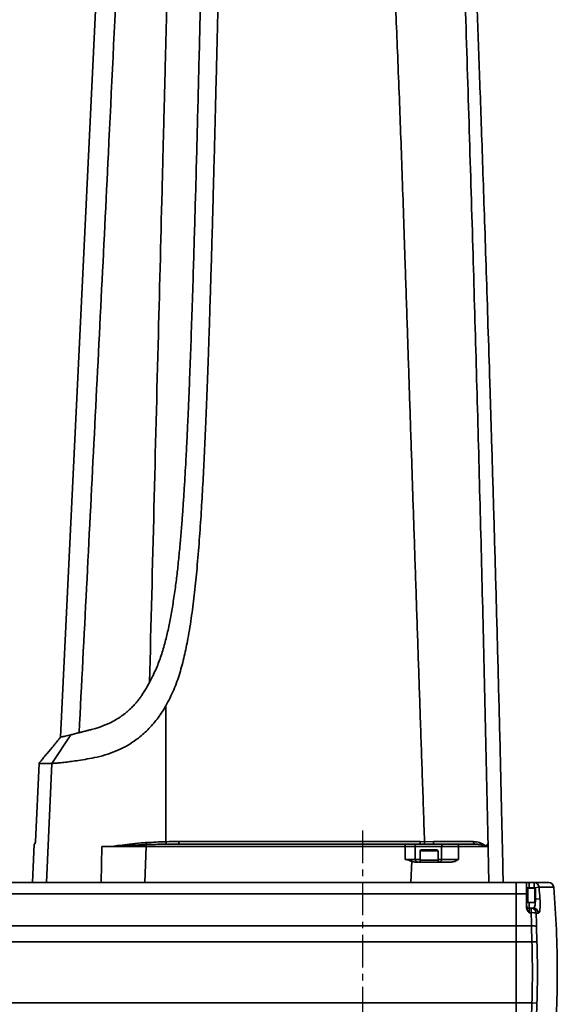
# Model space of a CAD drawing. Header units: millimetres. Extents: x 13873 to 18697, y 1443 to 6366.
# Tile 24 of 27: x 16379 to 16589, y 4929 to 5313. Entities that reach past the tile are written whole.
import ezdxf

# ---------------------------------------------------------------- set-up
doc = ezdxf.new("R2010")
doc.units = ezdxf.units.MM
doc.header["$PDSIZE"] = -1
doc.linetypes.add('CENTERX2', pattern=[20.32, 12.7, -2.54, 2.54, -2.54])
doc.styles.add('标准汉字', font='gbenor.shx', dxfattribs={"bigfont": 'gbcbig.shx'})
doc.dimstyles.new('ISO-25', dxfattribs={"dimscale": 5, "dimtxt": 3.5, "dimasz": 4.5, "dimexe": 3.5, "dimexo": 0.625, "dimtad": 1, "dimdec": 1, "dimdsep": 46, "dimtxsty": '标准汉字', "dimcen": 2.5, "dimclrd": 1, "dimclre": 1, "dimadec": 0, "dimazin": 0, "dimtfac": 1, "dimtdec": 1, "dimtmove": 1, "dimatfit": 3, "dimfxl": 1, "dimarcsym": 0})

# ---------------------------------------------------------------- blocks, each defined once
blk = doc.blocks.new('*D18')
at = {"color": 1, "lineweight": -2, "transparency": 16777216}
for p, q in [((16445.45, 5558.77), (15421.75, 5558.77)), ((15439.25, 4509.89), (15439.25, 5536.27)), ((15539.54, 4487.39), (15421.75, 4487.39))]:
    blk.add_line(p, q, dxfattribs=at)
at = {"color": 1, "transparency": 16777216}
for points in [[(15435.5, 5536.27), (15443, 5536.27), (15439.25, 5558.77)], [(15435.5, 4509.89), (15443, 4509.89), (15439.25, 4487.39)]]:
    blk.add_solid(points, dxfattribs=at)
at = {"layer": 'Defpoints', "color": 0, "transparency": 16777216}
for p in [(15439.25, 5558.77), (16448.58, 5558.77), (15542.66, 4487.39)]:
    blk.add_point(p, dxfattribs=at)
at = {"color": 0, "transparency": 16777216, "insert": (15427.38, 5023.08), "char_height": 17.5, "attachment_point": 5, "rotation": 90, "style": '标准汉字'}
blk.add_mtext('1071', dxfattribs=at)

msp = doc.modelspace()

# ---------------------------------------------------------------- linework, layer by layer
at = {"linetype": 'Continuous', "lineweight": 35}
for p, q in [((16416.83, 5486.28), (16395.03, 5033.09)), ((16436.07, 4992.31), (16436.07, 5045.24)), ((16398.96, 5033.94), (16391.65, 5022.78)), ((16395.03, 5033.09), (16394.56, 5032.55)), ((16391.67, 5028.98), (16389.76, 5026.71)), ((16389.76, 5026.71), (16391.67, 5028.98)), ((16386.62, 5022.84), (16385.19, 4992.34)), ((16386.62, 5022.84), (16385.19, 4992.34)), ((16386.67, 5022.78), (16385.24, 4992.34)), ((16389.57, 4976.39), (16391.65, 5022.78)), ((16384.96, 4991.38), (16385.01, 4991.52)), ((16441.13, 4992.39), (16535.23, 4992.39)), ((16535.23, 4992.39), (16536.9, 4992.32)), ((16536.9, 4992.32), (16540.37, 4992.38)), ((16384.72, 4991.38), (16384, 4976.39)), ((16410.84, 4976.37), (16411.05, 4990.39)), ((16427.84, 4976.39), (16428.35, 4990.39)), ((16428.35, 4990.39), (16428.35, 4991.16)), ((16529.36, 4990.39), (16428.35, 4990.39)), ((16441.23, 4991.39), (16529.36, 4991.39)), ((16533.28, 4985.39), (16533.28, 4990.39)), ((16535.51, 4989.09), (16535.16, 4988.74)), ((16535.16, 4988.74), (16535.16, 4985.09)), ((16542.16, 4988.74), (16535.16, 4988.74)), ((16536.94, 4991.35), (16535.33, 4991.39)), ((16535.51, 4989.09), (16541.81, 4989.09)), ((16542.16, 4988.74), (16541.81, 4989.09)), ((16542.16, 4985.09), (16542.16, 4988.74)), ((16543.56, 4990.39), (16543.56, 4985.39)), ((16550.18, 4990.38), (16550.15, 4985.39)), ((16561.3, 4990.43), (16561.31, 4990.46)), ((16561.66, 4991.39), (16561.32, 4991.39)), ((16561.32, 4991.39), (16561.33, 4990.41)), ((16561.33, 4990.41), (16561.33, 4990.41)), ((16531.89, 4984.66), (16531.59, 4976.39)), ((16533.16, 4984.39), (16533.28, 4984.39)), ((16535.16, 4985.09), (16535.16, 4984.39)), ((16542.16, 4985.09), (16535.16, 4985.09)), ((16542.16, 4984.39), (16542.16, 4985.09)), ((16368.55, 4976.39), (16572.66, 4976.39)), ((16531.59, 4976.39), (16427.84, 4976.39)), ((16572.66, 4976.39), (16572.66, 4972.01)), ((16576.66, 4976.39), (16572.66, 4976.39)), ((16576.66, 4972.01), (16576.66, 4976.39)), ((16577.66, 4976.39), (16577.66, 4974.39)), ((16577.66, 4976.39), (16579.59, 4976.39)), ((16579.59, 4974.39), (16579.59, 4976.39)), ((16579.59, 4976.39), (16585.29, 4976.39)), ((16576.66, 4974.39), (16577.66, 4974.39)), ((16577.16, 4974.14), (16576.66, 4974.14)), ((16579.86, 4974.14), (16577.16, 4974.14)), ((16577.16, 4968.64), (16577.16, 4974.14)), ((16577.16, 4974.14), (16577.16, 4968.85)), ((16579.59, 4974.39), (16577.66, 4974.39)), ((16577.66, 4974.39), (16577.66, 4974.14)), ((16579.59, 4974.39), (16581.56, 4974.55)), ((16579.61, 4974.14), (16579.59, 4974.39)), ((16580.16, 4973.84), (16579.86, 4974.14)), ((16579.86, 4968.64), (16579.86, 4974.14)), ((16580.16, 4973.84), (16580.16, 4968.94)), ((16587.29, 4974.55), (16581.56, 4974.55)), ((16572.66, 4972.01), (16032.66, 4972.01)), ((16572.66, 4972.01), (16572.66, 4959.48)), ((16576.66, 4972.01), (16572.66, 4972.01)), ((16576.66, 4966.85), (16576.66, 4972.01)), ((16576.66, 4968.64), (16577.16, 4968.64)), ((16577.16, 4968.85), (16577.16, 4968.64)), ((16577.16, 4968.64), (16579.86, 4968.64)), ((16577.66, 4968.64), (16577.66, 4966.39)), ((16579.86, 4968.64), (16580.16, 4968.94)), ((16580.16, 4969.9), (16581.91, 4970.03)), ((16577.66, 4966.39), (16577.66, 4964.63)), ((16577.66, 4966.39), (16578.47, 4966.39)), ((16578.47, 4964.63), (16577.66, 4964.63)), ((16578.47, 4964.63), (16578.47, 4966.39)), ((16578.47, 4966.39), (16579.33, 4966.39)), ((16581.29, 4964.5), (16580.43, 4964.5)), ((16032.66, 4959.48), (16572.66, 4959.48)), ((16572.66, 4959.48), (16572.66, 4953.27)), ((16578.61, 4959.48), (16572.66, 4959.48)), ((16578.76, 4953.27), (16578.61, 4959.48)), ((16580.57, 4959.32), (16580.72, 4953.33)), ((16572.66, 4953.27), (16032.66, 4953.27)), ((16572.66, 4929.5), (16572.66, 4953.27)), ((16578.76, 4953.27), (16572.66, 4953.27)), ((16578.76, 4953.27), (16580.72, 4953.33)), ((16032.66, 4929.5), (16572.66, 4929.5)), ((16572.66, 4929.5), (16572.66, 4923.3)), ((16578.76, 4929.5), (16572.66, 4929.5)), ((16578.61, 4923.3), (16578.76, 4929.5)), ((16578.76, 4929.5), (16580.72, 4929.44)), ((16580.72, 4929.44), (16580.57, 4923.46))]:
    msp.add_line(p, q, dxfattribs=at)
at = {"color": 4, "linetype": 'CENTERX2'}
msp.add_line((16512.66, 4996.69), (16512.66, 4639.56), dxfattribs=at)
at = {"linetype": 'Continuous', "lineweight": 35, "flags": 128}
for points in [[(16385.22, 4992.34), (16385.19, 4992.34), (16385.24, 4992.34), (16385.24, 4992.34), (16385.24, 4992.34)], [(16529.35, 4985.39), (16529.35, 4987.01), (16529.36, 4990.39)]]:
    msp.add_lwpolyline(points, dxfattribs=at)
at = {"linetype": 'Continuous', "lineweight": 35}
for centre, radius, start, end in [((16384.19, 4992.38), 1, 343.8033, 357.4981), ((16437.82, 4992.44), 9.55, 182.9796, 187.6647), ((16440.19, 4992.27), 4.11, 179.3435, 192.8947), ((16443.62, 4992.14), 2.51, 174.3378, 197.473), ((16537.72, 4992.14), 2.51, 174.3378, 197.473), ((16542.46, 4992.14), 2.1, 173.2907, 200.989), ((16556.8, 4992.26), 0.89, 173.0483, 259.4377), ((16579.58, 4974.4), 1.98, 4.3011, 89.628), ((16585.29, 4974.39), 2, 4.7561, 90), ((16188.66, 4941.39), 394.29, 4.1659, 4.8251), ((16188.66, 4941.39), 400, 0.0001, 4.7561), ((16577.66, 4967.39), 1, 180, 270), ((16578.45, 4964.41), 1.98, 2.7293, 89.4888), ((16579.04, 4958.53), 6.13, 76.9126, 95.3484), ((16194.66, 4951.46), 384.04, 1.1954, 1.9654), ((16579.31, 4964.41), 1.98, 2.7959, 89.5482), ((16194.69, 4951.26), 385.97, 1.1954, 1.9654), ((16579.1, 4953.34), 6.15, 76.1858, 94.5702), ((16188.66, 4941.39), 390.28, 358.2546, 1.7454), ((16188.66, 4941.39), 392.24, 358.2546, 1.7454), ((16188.66, 4941.39), 400, 355.2439, 0.0001)]:
    msp.add_arc(centre, radius, start, end, dxfattribs=at)
for centre, ratio in [((16441.13, 4990.39), 0.103993), ((16441.23, 4990.39), 0.051997)]:
    msp.add_ellipse(centre, major_axis=(19.23, 0), ratio=ratio, start_param=1.570796, end_param=1.836811, dxfattribs=at)
for points, knots in [([(16567.56, 4976.39), (16567.35, 4985.87), (16566.91, 5005.78), (16566.19, 5035.7), (16565.42, 5065.69), (16564.63, 5094.34), (16563.85, 5121.67), (16563.09, 5147.21), (16562.36, 5171), (16561.65, 5193.1), (16560.97, 5214.02), (16560.32, 5233.75), (16559.69, 5252.29), (16559.09, 5269.65), (16558.53, 5285.84), (16558, 5301.12), (16557.48, 5315.82), (16556.81, 5334.75), (16555.98, 5357.81), (16555.06, 5383.61), (16554.2, 5407.52), (16553.35, 5429.65), (16552.63, 5446.99), (16551.62, 5459.71), (16550.58, 5467.98), (16548.99, 5476.27), (16546.71, 5484.49), (16543.55, 5492.46), (16539.41, 5499.82), (16534.4, 5506.41), (16528.55, 5512.59), (16521.84, 5518.7), (16514.27, 5525), (16505.94, 5531.39), (16497.49, 5537.31), (16489.2, 5542.74), (16481.55, 5547.46), (16474.2, 5551.54), (16467.85, 5554.48), (16462.53, 5556.42), (16458.27, 5557.62), (16455.02, 5558.26), (16452.7, 5558.56), (16451.06, 5558.71), (16449.2, 5558.79), (16446.84, 5558.76), (16443.81, 5558.45), (16440.46, 5557.69), (16436.9, 5556.31), (16433.31, 5554.25), (16429.71, 5551.18), (16426.5, 5547.17), (16423.93, 5542.53), (16422.08, 5537.64), (16420.81, 5532.75), (16419.6, 5526.35), (16418.67, 5518.27), (16417.94, 5508.22), (16417.37, 5497.52), (16417.02, 5490.13), (16416.83, 5486.28)], [0, 0, 0, 0, 0.0392566, 0.0824845, 0.1238817, 0.1634452, 0.2011726, 0.2370619, 0.2692156, 0.2997333, 0.3286141, 0.3558572, 0.381462, 0.4054283, 0.4277556, 0.4485242, 0.4687234, 0.4886469, 0.5269769, 0.5642515, 0.595503, 0.62603, 0.6559712, 0.6673127, 0.6788401, 0.6904763, 0.7022169, 0.7141276, 0.7258813, 0.7370643, 0.7482709, 0.7610931, 0.7745916, 0.7890664, 0.8045216, 0.8173031, 0.8301102, 0.8417253, 0.8520893, 0.8590258, 0.8651438, 0.8704165, 0.8727266, 0.874812, 0.8772288, 0.8804385, 0.8845671, 0.8898093, 0.8946306, 0.9003135, 0.9068632, 0.9140999, 0.9214688, 0.9287206, 0.9356816, 0.9423729, 0.9556417, 0.969356, 0.9840694, 1, 1, 1, 1]), ([(16423.81, 5486.28), (16423.91, 5488.95), (16424.12, 5494.28), (16424.5, 5502.27), (16424.99, 5510.25), (16425.6, 5518.22), (16426.49, 5526.17), (16427.91, 5533.37), (16429.83, 5538.73), (16431.76, 5542.22), (16433.55, 5544.66), (16435.74, 5546.87), (16438.33, 5548.73), (16441.25, 5550.13), (16444.36, 5551.02), (16447.56, 5551.44), (16451.85, 5551.48), (16457.17, 5550.72), (16463.36, 5548.94), (16470.76, 5545.98), (16479.19, 5541.59), (16488.69, 5535.95), (16497.53, 5530.33), (16505.67, 5524.71), (16513.1, 5519.15), (16520.29, 5513.32), (16526.68, 5507.59), (16532.1, 5501.84), (16536.44, 5496.05), (16540.2, 5489.3), (16543.17, 5481.66), (16545.37, 5473.3), (16546.84, 5464.81), (16547.76, 5456.25), (16548.61, 5443.36), (16549.26, 5426.14), (16550.74, 5383.11), (16552.41, 5330.85), (16554.34, 5269.68), (16555.79, 5221.92), (16557.14, 5175.23), (16558.4, 5129.31), (16559.58, 5083.34), (16560.67, 5037.37), (16561.33, 5006.71), (16561.66, 4991.39)], [0, 0, 0, 0, 0.0115819, 0.0231636, 0.0347452, 0.0463267, 0.0579065, 0.0694806, 0.0781552, 0.0824958, 0.0868344, 0.0912974, 0.0959877, 0.1006752, 0.1053632, 0.1100499, 0.114743, 0.1241134, 0.1334919, 0.1428753, 0.1589557, 0.1750417, 0.1911862, 0.204775, 0.2182633, 0.2317327, 0.2452035, 0.2556787, 0.2661515, 0.2766238, 0.2891871, 0.3016486, 0.3141173, 0.3265846, 0.339054, 0.3702281, 0.4014024, 0.5261004, 0.5973385, 0.6672726, 0.7336599, 0.8002286, 0.8668191, 0.9334092, 1, 1, 1, 1]), ([(16441.19, 5486.28), (16441.27, 5488.49), (16441.43, 5492.98), (16441.72, 5499.74), (16442.07, 5506.42), (16442.54, 5512.96), (16443.08, 5517.94), (16443.94, 5521.38), (16444.72, 5523.31), (16445.91, 5525.03), (16447.42, 5526.42), (16449.19, 5527.31), (16451.01, 5527.69), (16452.84, 5527.62), (16454.81, 5527.17), (16456.9, 5526.32), (16459.02, 5525.12), (16461.02, 5523.78), (16462.96, 5522.3), (16464.84, 5520.75), (16467.52, 5518.39), (16470.92, 5515.15), (16475.08, 5510.93), (16479.38, 5506.35), (16483.96, 5501.29), (16489.16, 5495.3), (16494.76, 5488.5), (16500.39, 5480.94), (16505.33, 5472.9), (16509.14, 5464.83), (16512.07, 5456.93), (16514.26, 5449.35), (16515.93, 5441.64), (16517.19, 5433.85), (16518.18, 5426.13), (16519.21, 5416.68), (16520.22, 5405.69), (16521.23, 5393.17), (16522.14, 5380.55), (16522.99, 5367.42), (16523.79, 5353.86), (16524.52, 5340.32), (16525.18, 5326.89), (16525.82, 5312.88), (16526.45, 5297.88), (16527.07, 5282.31), (16527.66, 5266.5), (16528.23, 5250.47), (16528.79, 5234.2), (16529.29, 5219.19), (16529.74, 5205.66), (16530.14, 5193.67), (16530.52, 5181.85), (16530.9, 5170.36), (16531.29, 5158.64), (16531.68, 5146.9), (16532.19, 5131.47), (16532.83, 5112.12), (16533.62, 5088.68), (16534.41, 5065.14), (16535.21, 5041.54), (16536.04, 5017.37), (16536.61, 5000.82), (16536.9, 4992.32)], [0, 0, 0, 0, 0.010888, 0.022223, 0.033407, 0.043956, 0.054634, 0.058056, 0.061474, 0.064887, 0.068296, 0.071553, 0.07457, 0.077436, 0.080599, 0.084545, 0.088583, 0.092668, 0.096493, 0.100674, 0.104743, 0.114202, 0.123952, 0.134064, 0.145303, 0.157782, 0.17334, 0.188883, 0.20442, 0.219956, 0.23293, 0.246041, 0.258904, 0.271925, 0.285043, 0.297336, 0.318916, 0.339528, 0.359407, 0.381445, 0.404518, 0.426563, 0.448422, 0.470966, 0.495816, 0.522603, 0.547984, 0.57397, 0.60184, 0.628425, 0.648176, 0.668758, 0.687686, 0.706615, 0.725543, 0.74564, 0.764616, 0.801825, 0.841321, 0.880511, 0.918167, 0.957997, 1, 1, 1, 1]), ([(16402.23, 5034.79), (16404.16, 5072.41), (16408.01, 5147.64), (16413.04, 5247.95), (16417.28, 5335.74), (16420.72, 5411.01), (16422.78, 5461.19), (16423.81, 5486.28)], [0, 0, 0, 0, 0.250001, 0.500002, 0.666669, 0.833335, 1, 1, 1, 1]), ([(16453.21, 5486.28), (16453, 5475.87), (16452.57, 5455.11), (16451.92, 5424.08), (16451.23, 5392.86), (16450.53, 5361.8), (16449.81, 5330.58), (16449.07, 5299.95), (16448.44, 5274.8), (16447.94, 5255.9), (16447.57, 5242.49), (16447.2, 5229.47), (16446.79, 5215.64), (16446.34, 5201.68), (16445.87, 5187.75), (16445.39, 5174.92), (16444.99, 5164.84), (16444.64, 5156.97), (16444.37, 5151.02), (16444.07, 5145.13), (16443.78, 5139.52), (16443.46, 5133.83), (16443.1, 5128.07), (16442.71, 5122.22), (16442.28, 5116.36), (16441.79, 5110.38), (16441.22, 5104.2), (16440.59, 5098.11), (16439.85, 5091.99), (16439, 5086.02), (16438.03, 5080.24), (16436.93, 5074.78), (16435.63, 5069.46), (16434.06, 5064.29), (16432.17, 5059.23), (16430.52, 5056.06), (16429.68, 5054.47)], [0, 0, 0, 0, 0.072076, 0.143635, 0.214677, 0.28807, 0.358558, 0.43065, 0.500009, 0.532584, 0.561413, 0.592843, 0.622656, 0.657136, 0.689477, 0.719062, 0.745893, 0.759292, 0.773527, 0.787124, 0.800081, 0.8124, 0.826518, 0.840028, 0.852908, 0.867212, 0.881492, 0.895818, 0.909552, 0.924173, 0.937511, 0.95012, 0.962673, 0.975331, 0.987528, 1, 1, 1, 1]), ([(16429.68, 5054.47), (16430.25, 5077.08), (16431.39, 5122.22), (16433.06, 5187.23), (16434.2, 5231.84), (16434.82, 5256.16), (16434.99, 5262.85), (16435.15, 5269.04), (16435.3, 5275), (16435.46, 5281.09), (16435.64, 5288.16), (16435.82, 5295.3), (16435.99, 5301.97), (16436.13, 5307.61), (16436.26, 5312.7), (16436.38, 5317.21), (16436.48, 5321.24), (16436.59, 5325.59), (16436.79, 5333.41), (16437.07, 5344.44), (16437.37, 5355.77), (16437.59, 5364.34), (16437.75, 5370.43), (16437.91, 5376.67), (16438.09, 5383.27), (16438.27, 5390.14), (16438.45, 5396.76), (16438.66, 5404.52), (16438.91, 5413.57), (16439.2, 5423.95), (16439.51, 5434.54), (16439.83, 5445.24), (16440.17, 5456.03), (16440.51, 5466.45), (16440.84, 5476.49), (16441.08, 5483.06), (16441.19, 5486.28)], [0, 0, 0, 0, 0.157121, 0.3136, 0.451583, 0.467071, 0.482559, 0.498047, 0.510077, 0.523953, 0.540333, 0.559216, 0.57355, 0.586659, 0.598438, 0.608889, 0.61801, 0.626434, 0.639123, 0.672332, 0.703071, 0.717802, 0.731889, 0.745334, 0.761198, 0.777705, 0.79305, 0.807232, 0.831619, 0.855884, 0.879358, 0.905222, 0.930218, 0.954346, 0.977607, 1, 1, 1, 1]), ([(16436.07, 5045.24), (16437.15, 5047.29), (16439.29, 5051.37), (16441.52, 5057.94), (16443.3, 5064.63), (16444.83, 5072.14), (16446.15, 5080.42), (16447.28, 5089.58), (16448.26, 5099.35), (16449.11, 5109.77), (16449.85, 5120.67), (16450.48, 5131.55), (16451.04, 5142.69), (16451.51, 5152.99), (16451.9, 5162.62), (16452.24, 5171.45), (16452.56, 5180.22), (16452.86, 5188.96), (16453.15, 5197.75), (16453.43, 5206.78), (16453.71, 5216.12), (16453.99, 5225.63), (16454.26, 5235.21), (16454.52, 5244.79), (16454.78, 5254.55), (16455, 5263.05), (16455.19, 5270.1), (16455.32, 5275.42), (16455.46, 5280.8), (16455.59, 5286.25), (16455.73, 5291.78), (16455.87, 5297.37), (16456.01, 5303.22), (16456.16, 5309.34), (16456.31, 5315.63), (16456.45, 5321.71), (16456.59, 5327.58), (16456.82, 5337.37), (16457.15, 5351.6), (16457.57, 5370.2), (16458.21, 5399.18), (16459.05, 5437.86), (16459.71, 5470.25), (16460.03, 5486.28)], [0, 0, 0, 0, 0.0156135, 0.0312331, 0.0468542, 0.0624795, 0.0831103, 0.1036478, 0.1249784, 0.1496441, 0.1744464, 0.198954, 0.2234416, 0.2499804, 0.2687881, 0.2887182, 0.3097708, 0.3282462, 0.3479165, 0.3693503, 0.3893863, 0.4111923, 0.4338106, 0.4542567, 0.4760937, 0.4999852, 0.5118317, 0.523834, 0.5359919, 0.5483056, 0.560775, 0.5734001, 0.5861809, 0.6004196, 0.6148467, 0.6288228, 0.6415858, 0.6546269, 0.6950846, 0.738005, 0.7805976, 0.8914064, 1, 1, 1, 1]), ([(16402.23, 5034.79), (16402.24, 5034.79), (16402.26, 5034.8), (16402.35, 5034.82), (16402.56, 5034.88), (16402.94, 5034.99), (16403.54, 5035.14), (16404.43, 5035.36), (16405.6, 5035.65), (16406.88, 5035.97), (16408.04, 5036.28), (16409.01, 5036.57), (16409.81, 5036.82), (16410.61, 5037.09), (16411.55, 5037.43), (16412.76, 5037.91), (16414.43, 5038.66), (16416.48, 5039.74), (16418.35, 5040.94), (16419.72, 5041.95), (16420.62, 5042.66), (16421.71, 5043.6), (16422.89, 5044.71), (16424.2, 5046.12), (16425.21, 5047.35), (16426.11, 5048.56), (16426.93, 5049.74), (16427.86, 5051.23), (16428.8, 5052.84), (16429.4, 5053.95), (16429.68, 5054.47)], [0, 0, 0, 0, 0.000679, 0.006157, 0.021479, 0.051885, 0.095077, 0.150313, 0.214504, 0.270176, 0.308014, 0.338523, 0.365786, 0.383011, 0.410827, 0.447416, 0.484352, 0.547317, 0.612102, 0.637557, 0.663414, 0.689684, 0.734753, 0.772724, 0.818837, 0.842117, 0.87425, 0.915411, 0.960207, 1, 1, 1, 1]), ([(16391.65, 5022.78), (16392.15, 5022.83), (16393.15, 5022.93), (16395.01, 5023.08), (16397.2, 5023.31), (16399.8, 5023.65), (16402.72, 5024.08), (16406.27, 5024.66), (16410.26, 5025.49), (16414.35, 5026.69), (16418.29, 5028.29), (16421.98, 5030.28), (16425.78, 5032.91), (16429.54, 5036.33), (16433.14, 5040.55), (16435.1, 5043.68), (16436.07, 5045.24)], [0, 0, 0, 0, 0.085534, 0.171052, 0.256533, 0.32063, 0.38469, 0.448729, 0.512773, 0.576983, 0.638351, 0.698632, 0.758885, 0.83925, 0.919621, 1, 1, 1, 1]), ([(16395.04, 5033.09), (16395.12, 5033.11), (16395.28, 5033.14), (16396.61, 5033.4), (16398.18, 5033.76), (16398.96, 5033.94)], [0, 0, 0, 0, 0.328487, 0.664241, 1, 1, 1, 1]), ([(16398.96, 5033.94), (16399.45, 5034.06), (16400.43, 5034.29), (16401.63, 5034.62), (16402.23, 5034.79)], [0, 0, 0, 0, 0.500001, 1, 1, 1, 1]), ([(16394.58, 5032.53), (16394.58, 5032.53), (16394.58, 5032.51), (16394.5, 5032.39), (16394.24, 5032.06), (16393.79, 5031.51), (16393.17, 5030.76), (16392.43, 5029.88), (16391.92, 5029.28), (16391.67, 5028.98)], [0, 0, 0, 0, 0.122746, 0.245516, 0.36331, 0.478572, 0.644124, 0.823842, 1, 1, 1, 1]), ([(16389.76, 5026.71), (16389.48, 5026.38), (16388.92, 5025.71), (16388.11, 5024.74), (16387.43, 5023.91), (16386.92, 5023.28), (16386.65, 5022.9), (16386.6, 5022.78), (16386.65, 5022.78), (16386.67, 5022.78)], [0, 0, 0, 0, 0.175884, 0.355849, 0.520324, 0.635448, 0.753008, 0.876261, 1, 1, 1, 1]), ([(16386.64, 5022.84), (16386.65, 5022.87), (16386.66, 5022.93), (16386.93, 5023.29), (16387.37, 5023.84), (16387.92, 5024.51), (16388.52, 5025.23), (16389.14, 5025.98), (16389.56, 5026.47), (16389.76, 5026.71)], [0, 0, 0, 0, 0.10797, 0.247216, 0.383582, 0.529326, 0.688459, 0.849895, 1, 1, 1, 1]), ([(16386.67, 5022.78), (16386.98, 5022.78), (16387.6, 5022.78), (16389.28, 5022.78), (16390.86, 5022.78), (16391.65, 5022.78)], [0, 0, 0, 0, 0.333333, 0.666662, 1, 1, 1, 1]), ([(16385.24, 4992.34), (16385.24, 4992.34), (16385.23, 4992.34), (16385.21, 4992.31), (16385.13, 4992.12), (16385.04, 4991.53), (16384.98, 4991.41), (16384.96, 4991.38)], [0, 0, 0, 0, 0.002967, 0.040497, 0.190827, 0.792285, 1, 1, 1, 1]), ([(16415.51, 4990.39), (16415.51, 4990.39), (16415.51, 4990.39), (16415.51, 4990.4), (16415.52, 4990.41), (16415.54, 4990.43), (16415.56, 4990.44), (16415.6, 4990.45), (16415.68, 4990.48), (16415.84, 4990.52), (16416.19, 4990.59), (16416.93, 4990.71), (16418.85, 4991), (16422.07, 4991.45), (16425.51, 4991.78), (16427.64, 4991.9), (16428.28, 4991.94)], [0, 0, 0, 0, 0.00032, 0.001102, 0.001871, 0.0039, 0.005837, 0.008646, 0.012755, 0.024519, 0.048175, 0.097337, 0.19797, 0.502366, 0.851675, 1, 1, 1, 1]), ([(16428.28, 4991.94), (16429.61, 4992.02), (16432.21, 4992.18), (16434.8, 4992.27), (16436.07, 4992.31)], [0, 0, 0, 0, 0.510345, 1, 1, 1, 1]), ([(16540.37, 4992.38), (16542.18, 4992.38), (16545.17, 4992.38), (16549.21, 4992.38), (16552.77, 4992.37), (16554.8, 4992.37), (16555.92, 4992.37)], [0, 0, 0, 0, 0.319173, 0.52701, 0.739313, 1, 1, 1, 1]), ([(16555.92, 4992.37), (16556.35, 4992.34), (16557.21, 4992.28), (16558.82, 4991.79), (16559.95, 4991.19), (16560.78, 4990.71), (16561.09, 4990.55), (16561.27, 4990.46), (16561.3, 4990.44), (16561.32, 4990.43), (16561.33, 4990.42), (16561.33, 4990.42), (16561.33, 4990.42), (16561.33, 4990.41), (16561.33, 4990.41), (16561.33, 4990.41), (16561.33, 4990.41)], [0, 0, 0, 0, 0.160454, 0.32123, 0.723056, 0.833527, 0.961434, 0.984268, 0.992258, 0.996147, 0.997468, 0.998372, 0.998989, 0.999499, 0.999906, 1, 1, 1, 1]), ([(16384.96, 4991.38), (16384.8, 4991.38), (16384.64, 4991.38), (16384.72, 4991.38), (16384.72, 4991.38)], [0, 0, 0, 0, 0.999998, 1, 1, 1, 1]), ([(16428.35, 4990.39), (16427.7, 4990.39), (16425.7, 4990.39), (16421.05, 4990.39), (16415.91, 4990.39), (16412.17, 4990.39), (16411.05, 4990.39), (16411.05, 4990.39)], [0, 0, 0, 0, 0.112145, 0.344482, 0.800507, 0.999997, 1, 1, 1, 1]), ([(16428.35, 4991.16), (16427.71, 4991.14), (16425.58, 4991.08), (16422.13, 4990.92), (16418.89, 4990.69), (16416.95, 4990.55), (16416.21, 4990.49), (16415.85, 4990.45), (16415.69, 4990.43), (16415.61, 4990.42), (16415.58, 4990.41), (16415.55, 4990.41), (16415.53, 4990.4), (16415.52, 4990.4), (16415.52, 4990.39), (16415.52, 4990.39), (16415.52, 4990.39), (16415.52, 4990.39)], [0, 0, 0, 0, 0.148624, 0.497871, 0.803206, 0.904186, 0.95341, 0.976979, 0.988587, 0.992579, 0.995258, 0.997049, 0.998796, 0.999366, 0.999618, 0.99984, 1, 1, 1, 1]), ([(16436.18, 4991.35), (16435.51, 4991.34), (16432.9, 4991.3), (16430.3, 4991.22), (16428.35, 4991.16)], [0, 0, 0, 0, 0.255212, 1, 1, 1, 1]), ([(16529.36, 4991.39), (16529.69, 4991.39), (16530.37, 4991.39), (16531.17, 4991.39), (16531.7, 4991.39), (16531.98, 4991.39), (16532.31, 4991.39), (16532.29, 4991.39), (16532.28, 4991.39)], [0, 0, 0, 0, 0.194702, 0.392456, 0.465833, 0.533957, 0.62968, 1, 1, 1, 1]), ([(16533.28, 4990.39), (16533.28, 4990.39), (16533.29, 4990.39), (16532.83, 4990.38), (16532.31, 4990.38), (16531.65, 4990.38), (16530.66, 4990.39), (16529.89, 4990.39), (16529.36, 4990.39)], [0, 0, 0, 0, 0.324419, 0.443005, 0.546964, 0.657358, 0.764094, 1, 1, 1, 1]), ([(16532.63, 4991.39), (16532.86, 4991.39), (16533.34, 4991.39), (16534.44, 4991.39), (16535.18, 4991.39), (16535.33, 4991.39)], [0, 0, 0, 0, 0.407855, 0.880113, 1, 1, 1, 1]), ([(16543.56, 4990.39), (16543.43, 4990.39), (16543.09, 4990.39), (16542.08, 4990.39), (16540.56, 4990.39), (16538.81, 4990.39), (16537.02, 4990.39), (16535.41, 4990.39), (16534.15, 4990.39), (16533.46, 4990.39), (16533.25, 4990.39), (16533.28, 4990.39), (16533.28, 4990.39), (16533.28, 4990.39)], [0, 0, 0, 0, 0.06937, 0.177236, 0.285102, 0.392968, 0.500834, 0.6087, 0.716566, 0.824431, 0.895691, 0.969128, 1, 1, 1, 1]), ([(16540.49, 4991.39), (16539.82, 4991.37), (16538.63, 4991.34), (16537.45, 4991.35), (16536.94, 4991.35)], [0, 0, 0, 0, 0.56156, 1, 1, 1, 1]), ([(16540.49, 4991.39), (16540.63, 4991.39), (16541.43, 4991.39), (16542.75, 4991.39), (16543.96, 4991.39), (16544.36, 4991.39), (16544.52, 4991.39)], [0, 0, 0, 0, 0.0727165, 0.4235464, 0.7743763, 1, 1, 1, 1]), ([(16550.18, 4990.38), (16549.82, 4990.38), (16549.12, 4990.38), (16547.78, 4990.38), (16546.42, 4990.38), (16545.16, 4990.38), (16544.13, 4990.39), (16543.7, 4990.39), (16543.56, 4990.39), (16543.56, 4990.39)], [0, 0, 0, 0, 0.164451, 0.328922, 0.493393, 0.657864, 0.822335, 0.999993, 1, 1, 1, 1]), ([(16544.52, 4991.39), (16544.66, 4991.39), (16544.93, 4991.39), (16545.72, 4991.39), (16546.66, 4991.39), (16547.68, 4991.39), (16548.69, 4991.39), (16549.22, 4991.39), (16549.48, 4991.39)], [0, 0, 0, 0, 0.177659, 0.342129, 0.506599, 0.671068, 0.835538, 1, 1, 1, 1]), ([(16549.48, 4991.39), (16550.39, 4991.39), (16552.23, 4991.39), (16554.58, 4991.39), (16555.88, 4991.39), (16556.64, 4991.39)], [0, 0, 0, 0, 0.285933, 0.580529, 1, 1, 1, 1]), ([(16561.33, 4990.41), (16561.02, 4990.41), (16560.03, 4990.41), (16558.13, 4990.4), (16555.69, 4990.4), (16553.06, 4990.39), (16551.15, 4990.39), (16550.18, 4990.38)], [0, 0, 0, 0, 0.124728, 0.400765, 0.678396, 0.837392, 1, 1, 1, 1]), ([(16561.33, 4990.41), (16561.33, 4990.41), (16561.33, 4990.41), (16561.33, 4990.41), (16561.33, 4990.41), (16561.33, 4990.41), (16561.33, 4990.41), (16561.33, 4990.41), (16561.33, 4990.41), (16561.33, 4990.42), (16561.32, 4990.42), (16561.3, 4990.42), (16561.26, 4990.44), (16561.08, 4990.48), (16560.31, 4990.68), (16559.01, 4991.18), (16557.3, 4991.33), (16556.64, 4991.39)], [0, 0, 0, 0, 0.000023, 0.000067, 0.000117, 0.000231, 0.000568, 0.001032, 0.001613, 0.00248, 0.003763, 0.00758, 0.015473, 0.041849, 0.165543, 0.679166, 1, 1, 1, 1]), ([(16561.66, 4991.39), (16561.71, 4988.89), (16561.81, 4983.89), (16561.92, 4978.89), (16561.97, 4976.39)], [0, 0, 0, 0, 0.500012, 1, 1, 1, 1]), ([(16531.89, 4984.66), (16531.51, 4984.81), (16530.89, 4985.04), (16530.15, 4985.26), (16529.74, 4985.34), (16529.54, 4985.37), (16529.45, 4985.38), (16529.4, 4985.38), (16529.38, 4985.39), (16529.36, 4985.39), (16529.35, 4985.39), (16529.35, 4985.39)], [0, 0, 0, 0, 0.468295, 0.741268, 0.871906, 0.936532, 0.968457, 0.982137, 0.98898, 0.995824, 1, 1, 1, 1]), ([(16529.35, 4985.39), (16529.88, 4985.39), (16530.76, 4985.39), (16531.88, 4985.39), (16532.61, 4985.39), (16533.07, 4985.39), (16533.28, 4985.39), (16533.28, 4985.39), (16533.28, 4985.39)], [0, 0, 0, 0, 0.236513, 0.392982, 0.507699, 0.624257, 0.787291, 1, 1, 1, 1]), ([(16533.16, 4984.39), (16532.87, 4984.42), (16532.44, 4984.47), (16532.03, 4984.61), (16531.89, 4984.66)], [0, 0, 0, 0, 0.6721127, 1, 1, 1, 1]), ([(16533.28, 4985.39), (16533.25, 4985.39), (16533.19, 4985.39), (16533.85, 4985.39), (16534.56, 4985.39), (16535.11, 4985.39), (16535.16, 4985.39)], [0, 0, 0, 0, 0.3816816, 0.6761823, 0.9706831, 1, 1, 1, 1]), ([(16547.47, 4984.39), (16547.14, 4984.39), (16545.52, 4984.39), (16542.77, 4984.39), (16539.32, 4984.39), (16536.31, 4984.39), (16534.29, 4984.39), (16533.28, 4984.39)], [0, 0, 0, 0, 0.077437, 0.385748, 0.588653, 0.792763, 1, 1, 1, 1]), ([(16542.16, 4985.39), (16542.39, 4985.39), (16543.05, 4985.39), (16543.36, 4985.39), (16543.56, 4985.39)], [0, 0, 0, 0, 0.3484553, 1, 1, 1, 1]), ([(16543.56, 4985.39), (16543.56, 4985.39), (16543.65, 4985.39), (16543.95, 4985.39), (16544.73, 4985.39), (16545.87, 4985.39), (16546.82, 4985.39), (16547.79, 4985.39), (16548.8, 4985.39), (16549.68, 4985.39), (16550.08, 4985.39), (16550.15, 4985.39)], [0, 0, 0, 0, 0.000007, 0.11428, 0.279264, 0.444249, 0.593385, 0.634526, 0.799511, 0.964495, 1, 1, 1, 1]), ([(16550.15, 4985.39), (16550.15, 4985.38), (16549.7, 4985.13), (16548.89, 4984.58), (16547.9, 4984.45), (16547.47, 4984.39)], [0, 0, 0, 0, 0.0039841, 0.5646974, 1, 1, 1, 1]), ([(16427.84, 4976.39), (16426.56, 4976.39), (16423.69, 4976.39), (16419.27, 4976.39), (16414.85, 4976.39), (16412.07, 4976.39), (16410.84, 4976.39)], [0, 0, 0, 0, 0.224104, 0.501396, 0.778004, 1, 1, 1, 1]), ([(16561.97, 4976.39), (16561.66, 4976.39), (16561.04, 4976.39), (16560.01, 4976.39), (16558.93, 4976.39), (16557.64, 4976.39), (16556.1, 4976.39), (16554.18, 4976.39), (16552.16, 4976.39), (16550.07, 4976.39), (16547.98, 4976.39), (16545.68, 4976.39), (16543.34, 4976.39), (16541.04, 4976.39), (16538.81, 4976.39), (16536.48, 4976.39), (16534.06, 4976.39), (16532.42, 4976.39), (16531.59, 4976.39)], [0, 0, 0, 0, 0.0715143, 0.1421446, 0.2149324, 0.2811025, 0.3717631, 0.4552148, 0.5332756, 0.5905395, 0.6451329, 0.6999159, 0.755596, 0.801316, 0.8484092, 0.8968354, 0.9479095, 1, 1, 1, 1]), ([(16576.66, 4976.39), (16576.69, 4976.39), (16576.78, 4976.39), (16577.27, 4976.39), (16577.61, 4976.39), (16577.66, 4976.39), (16577.66, 4976.39)], [0, 0, 0, 0, 0.283116, 0.90121, 0.996395, 1, 1, 1, 1]), ([(16579.33, 4966.39), (16579.41, 4966.41), (16579.6, 4966.46), (16579.84, 4966.9), (16579.99, 4967.69), (16580.05, 4968.38), (16580.02, 4968.78), (16580.02, 4968.79)], [0, 0, 0, 0, 0.201542, 0.467977, 0.72952, 0.990002, 1, 1, 1, 1]), ([(16581.91, 4970.03), (16581.95, 4969.42), (16582.01, 4968.2), (16581.96, 4966.56), (16581.8, 4965.32), (16581.56, 4964.61), (16581.37, 4964.53), (16581.29, 4964.5)], [0, 0, 0, 0, 0.209815, 0.419653, 0.62928, 0.841011, 1, 1, 1, 1]), ([(16577.66, 4964.63), (16577.66, 4964.64), (16577.61, 4964.7), (16577.27, 4965.18), (16576.78, 4965.88), (16576.69, 4966.62), (16576.66, 4966.85)], [0, 0, 0, 0, 0.003605, 0.09879, 0.716884, 1, 1, 1, 1])]:
    msp.add_open_spline(points, degree=3, knots=knots, dxfattribs=at)
for points in [[(16536.94, 4991.35), (16536.93, 4991.39), (16536.91, 4991.47), (16536.89, 4991.7), (16536.89, 4991.99), (16536.9, 4992.21), (16536.9, 4992.32)], [(16529.36, 4990.39), (16529.36, 4990.52), (16529.36, 4990.78), (16529.36, 4991.11), (16529.36, 4991.34), (16529.36, 4991.37), (16529.36, 4991.39)], [(16532.28, 4991.39), (16532.41, 4991.37), (16532.67, 4991.34), (16533, 4991.11), (16533.23, 4990.78), (16533.26, 4990.52), (16533.28, 4990.39)], [(16533.28, 4990.39), (16533.26, 4990.52), (16533.23, 4990.78), (16533, 4991.11), (16532.67, 4991.34), (16532.41, 4991.37), (16532.28, 4991.39)], [(16543.56, 4990.39), (16543.57, 4990.52), (16543.6, 4990.78), (16543.82, 4991.11), (16544.14, 4991.34), (16544.39, 4991.37), (16544.52, 4991.39)], [(16550.18, 4990.38), (16550.17, 4990.52), (16550.15, 4990.78), (16549.99, 4991.11), (16549.75, 4991.34), (16549.57, 4991.37), (16549.48, 4991.39)], [(16534.28, 4984.39), (16534.15, 4984.4), (16533.88, 4984.43), (16533.55, 4984.66), (16533.32, 4984.99), (16533.29, 4985.26), (16533.28, 4985.39)], [(16542.6, 4984.39), (16542.73, 4984.4), (16542.98, 4984.43), (16543.29, 4984.66), (16543.51, 4984.99), (16543.54, 4985.26), (16543.56, 4985.39)]]:
    msp.add_open_spline(points, degree=3, dxfattribs=at)

# ---------------------------------------------------------------- dimensions: what is measured, and where the dimension line sits
dim = msp.add_linear_dim(base=(15439.25, 5558.77), p1=(15542.66, 4487.39), p2=(16448.58, 5558.77), angle=90, dimstyle='ISO-25', override={"dimdec": 0})
dim.commit()
dim.dimension.update_dxf_attribs({"geometry": '*D18', "text_midpoint": (15427.38, 5023.08)})

doc.saveas('drawing.dxf')
